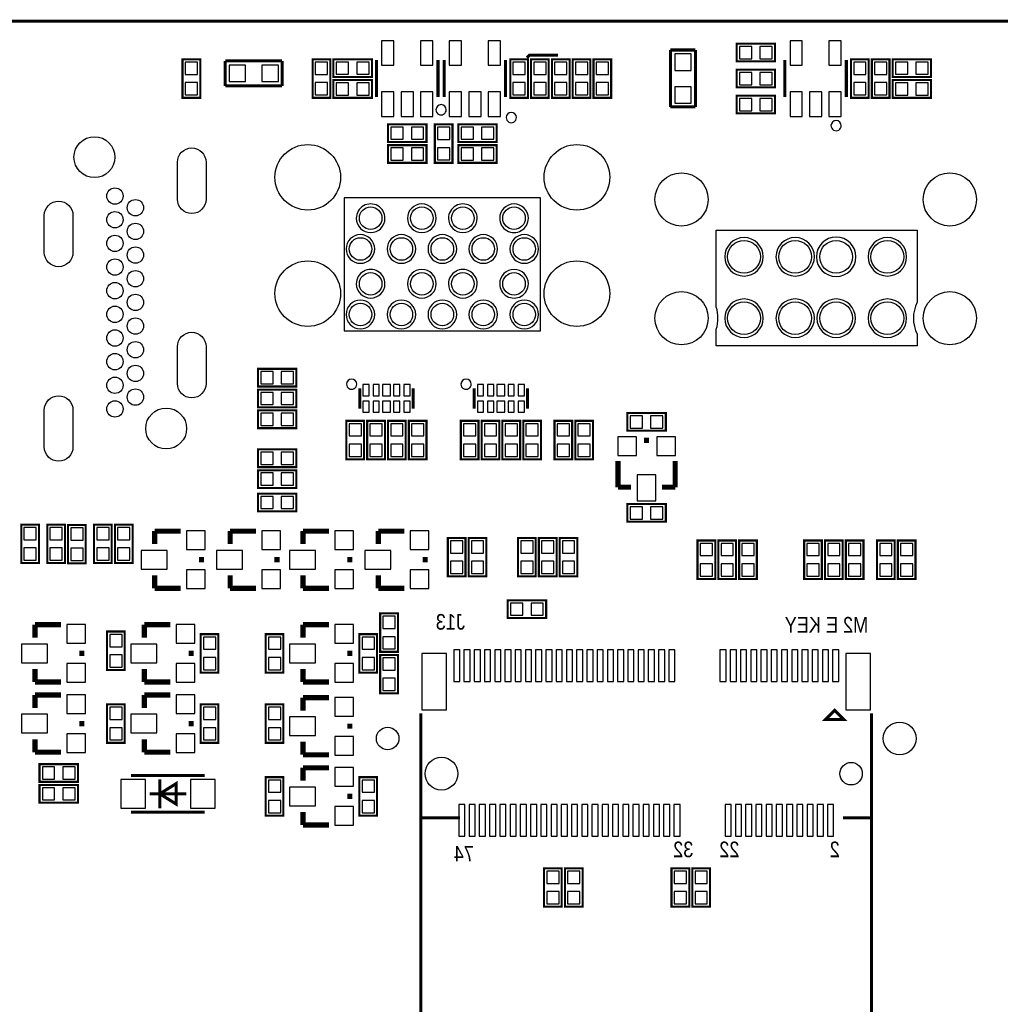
# Model space of a CAD drawing. Extents: x -13 to 212, y 0 to 96.
# Tile 5 of 6: x 102 to 150, y 48 to 96. Entities that reach past the tile are written whole.
import ezdxf

# ---------------------------------------------------------------- set-up
doc = ezdxf.new("R2010")
doc.units = 0
for name, color, linetype in [('BG_OUTLINE', 12, 'CONTINUOUS'), ('BG_SILKSCREEN_BOTTOM', 173, 'CONTINUOUS'), ('PG_SILKSCREEN_BOTTOM', 150, 'CONTINUOUS'), ('PIN_BOTTOM', 202, 'CONTINUOUS')]:
    doc.layers.add(name, color=color, linetype=linetype)

msp = doc.modelspace()

# ---------------------------------------------------------------- linework, layer by layer
at = {"layer": 'BG_OUTLINE', "const_width": 0.1524}
msp.add_lwpolyline([(0, 2.999994), (0, 92.999992, -0.414214), (2.999994, 95.999986), (170.000016, 95.999986, -0.414214), (173.00001, 92.999992), (173.00001, 2.999994, -0.414214), (170.000016, 0), (2.999994, 0, -0.414214), (0, 2.999994)], format="xyb", dxfattribs=at)
at = {"layer": 'BG_SILKSCREEN_BOTTOM'}
for points, const_width in [([(128.524, 94.344998), (127.127, 94.344998), (127, 94.217998)], 0.1524), ([(143.827043, 57.110503), (143.827043, 31.010504), (121.827036, 31.010504), (121.827036, 57.110503)], 0.150012)]:
    msp.add_lwpolyline(points, dxfattribs=dict(at, const_width=const_width))
at = {"layer": 'PG_SILKSCREEN_BOTTOM'}
for points, const_width in [([(137.2362, 94.040198), (139.1158, 94.040198), (139.1158, 94.903798), (137.2362, 94.903798), (137.2362, 94.040198)], 0.1016), ([(135.2296, 94.598998), (134.0104, 94.598998)], 0.1524), ([(134.0104, 94.598998), (134.0104, 91.817698)], 0.1524), ([(135.2296, 91.817698), (135.2296, 94.598998)], 0.1524), ([(111.0488, 92.262198), (111.0488, 94.141798), (110.1852, 94.141798), (110.1852, 92.262198), (111.0488, 92.262198)], 0.1016), ([(115.0493, 94.065598), (112.268, 94.065598)], 0.1524), ([(112.268, 94.065598), (112.268, 92.846398)], 0.1524), ([(115.0493, 92.846398), (115.0493, 94.065598)], 0.1524), ([(117.3988, 92.262198), (117.3988, 94.141798), (116.5352, 94.141798), (116.5352, 92.262198), (117.3988, 92.262198)], 0.1016), ([(119.4308, 94.141798), (117.5512, 94.141798), (117.5512, 93.278198), (119.4308, 93.278198), (119.4308, 94.141798)], 0.1016), ([(119.658003, 94.101996), (119.658003, 92.302)], 0.150012), ([(122.657997, 92.302), (122.657997, 94.101996)], 0.150012), ([(122.960003, 94.101996), (122.960003, 92.302)], 0.150012), ([(125.959997, 92.302), (125.959997, 94.101996)], 0.150012), ([(126.1872, 94.141798), (126.1872, 92.262198), (127.0508, 92.262198), (127.0508, 94.141798), (126.1872, 94.141798)], 0.1016), ([(128.0668, 92.262198), (128.0668, 94.141798), (127.2032, 94.141798), (127.2032, 92.262198), (128.0668, 92.262198)], 0.1016), ([(129.0828, 92.262198), (129.0828, 94.141798), (128.2192, 94.141798), (128.2192, 92.262198), (129.0828, 92.262198)], 0.1016), ([(129.2352, 94.141798), (129.2352, 92.262198), (130.0988, 92.262198), (130.0988, 94.141798), (129.2352, 94.141798)], 0.1016), ([(130.2512, 94.141798), (130.2512, 92.262198), (131.1148, 92.262198), (131.1148, 94.141798), (130.2512, 94.141798)], 0.1016), ([(139.597003, 94.101996), (139.597003, 92.302)], 0.150012), ([(142.596997, 92.302), (142.596997, 94.101996)], 0.150012), ([(143.6878, 92.262198), (143.6878, 94.141798), (142.8242, 94.141798), (142.8242, 92.262198), (143.6878, 92.262198)], 0.1016), ([(144.7038, 92.262198), (144.7038, 94.141798), (143.8402, 94.141798), (143.8402, 92.262198), (144.7038, 92.262198)], 0.1016), ([(144.8562, 93.278198), (146.7358, 93.278198), (146.7358, 94.141798), (144.8562, 94.141798), (144.8562, 93.278198)], 0.1016), ([(139.1158, 93.633798), (137.2362, 93.633798), (137.2362, 92.770198), (139.1158, 92.770198), (139.1158, 93.633798)], 0.1016), ([(112.268, 92.846398), (115.0493, 92.846398)], 0.1524), ([(119.4308, 93.125798), (117.5512, 93.125798), (117.5512, 92.262198), (119.4308, 92.262198), (119.4308, 93.125798)], 0.1016), ([(144.8562, 92.262198), (146.7358, 92.262198), (146.7358, 93.125798), (144.8562, 93.125798), (144.8562, 92.262198)], 0.1016), ([(139.1158, 92.363798), (137.2362, 92.363798), (137.2362, 91.500198), (139.1158, 91.500198), (139.1158, 92.363798)], 0.1016), ([(134.0104, 91.817698), (135.2296, 91.817698)], 0.1524), ([(122.0978, 90.966798), (120.2182, 90.966798), (120.2182, 90.103198), (122.0978, 90.103198), (122.0978, 90.966798)], 0.1016), ([(122.5042, 90.966798), (122.5042, 89.087198), (123.3678, 89.087198), (123.3678, 90.966798), (122.5042, 90.966798)], 0.1016), ([(125.5268, 90.966798), (123.6472, 90.966798), (123.6472, 90.103198), (125.5268, 90.103198), (125.5268, 90.966798)], 0.1016), ([(122.0978, 89.950798), (120.2182, 89.950798), (120.2182, 89.087198), (122.0978, 89.087198), (122.0978, 89.950798)], 0.1016), ([(125.5268, 89.950798), (123.6472, 89.950798), (123.6472, 89.087198), (125.5268, 89.087198), (125.5268, 89.950798)], 0.1016), ([(115.7478, 79.028798), (113.8682, 79.028798), (113.8682, 78.165198), (115.7478, 78.165198), (115.7478, 79.028798)], 0.1016), ([(115.7478, 78.012798), (113.8682, 78.012798), (113.8682, 77.149198), (115.7478, 77.149198), (115.7478, 78.012798)], 0.1016), ([(118.842003, 77.080897), (118.842003, 78.081099)], 0.150089), ([(121.441997, 77.080897), (121.441997, 78.081099)], 0.150089), ([(124.430003, 77.080897), (124.430003, 78.081099)], 0.150089), ([(127.029997, 77.080897), (127.029997, 78.081099)], 0.150089), ([(113.8682, 76.133198), (115.7478, 76.133198), (115.7478, 76.996798), (113.8682, 76.996798), (113.8682, 76.133198)], 0.1016), ([(118.1862, 76.488798), (118.1862, 74.609198), (119.0498, 74.609198), (119.0498, 76.488798), (118.1862, 76.488798)], 0.1016), ([(119.2022, 76.488798), (119.2022, 74.609198), (120.0658, 74.609198), (120.0658, 76.488798), (119.2022, 76.488798)], 0.1016), ([(120.2182, 76.488798), (120.2182, 74.609198), (121.0818, 74.609198), (121.0818, 76.488798), (120.2182, 76.488798)], 0.1016), ([(121.2342, 76.488798), (121.2342, 74.609198), (122.0978, 74.609198), (122.0978, 76.488798), (121.2342, 76.488798)], 0.1016), ([(123.7742, 76.488798), (123.7742, 74.609198), (124.6378, 74.609198), (124.6378, 76.488798), (123.7742, 76.488798)], 0.1016), ([(124.7902, 76.488798), (124.7902, 74.609198), (125.6538, 74.609198), (125.6538, 76.488798), (124.7902, 76.488798)], 0.1016), ([(125.8062, 76.488798), (125.8062, 74.609198), (126.6698, 74.609198), (126.6698, 76.488798), (125.8062, 76.488798)], 0.1016), ([(126.8222, 76.488798), (126.8222, 74.609198), (127.6858, 74.609198), (127.6858, 76.488798), (126.8222, 76.488798)], 0.1016), ([(128.3462, 76.488798), (128.3462, 74.609198), (129.2098, 74.609198), (129.2098, 76.488798), (128.3462, 76.488798)], 0.1016), ([(130.2258, 74.609198), (130.2258, 76.488798), (129.3622, 76.488798), (129.3622, 74.609198), (130.2258, 74.609198)], 0.1016), ([(133.7818, 76.869798), (131.9022, 76.869798), (131.9022, 76.006198), (133.7818, 76.006198), (133.7818, 76.869798)], 0.1016), ([(132.715, 75.536298), (132.969, 75.536298)], 0.254), ([(115.7478, 75.091798), (113.8682, 75.091798), (113.8682, 74.228198), (115.7478, 74.228198), (115.7478, 75.091798)], 0.1016), ([(131.445, 73.250298), (131.445, 74.520298)], 0.254), ([(134.239, 73.250298), (134.239, 74.520298)], 0.254), ([(115.7478, 74.075798), (113.8682, 74.075798), (113.8682, 73.212198), (115.7478, 73.212198), (115.7478, 74.075798)], 0.1016), ([(132.08, 73.250298), (131.445, 73.250298)], 0.254), ([(133.604, 73.250298), (134.239, 73.250298)], 0.254), ([(115.7478, 72.932798), (113.8682, 72.932798), (113.8682, 72.069198), (115.7478, 72.069198), (115.7478, 72.932798)], 0.1016), ([(133.7818, 72.424798), (131.9022, 72.424798), (131.9022, 71.561198), (133.7818, 71.561198), (133.7818, 72.424798)], 0.1016), ([(102.3112, 71.4248), (102.3112, 69.5452), (103.1748, 69.5452), (103.1748, 71.4248), (102.3112, 71.4248)], 0.1016), ([(103.5812, 71.4248), (103.5812, 69.5452), (104.4448, 69.5452), (104.4448, 71.4248), (103.5812, 71.4248)], 0.1016), ([(104.5972, 71.408798), (104.5972, 69.529198), (105.4608, 69.529198), (105.4608, 71.408798), (104.5972, 71.408798)], 0.1016), ([(105.8672, 71.4248), (105.8672, 69.5452), (106.7308, 69.5452), (106.7308, 71.4248), (105.8672, 71.4248)], 0.1016), ([(106.8832, 71.4248), (106.8832, 69.5452), (107.7468, 69.5452), (107.7468, 71.4248), (106.8832, 71.4248)], 0.1016), ([(108.8263, 70.468998), (108.8263, 71.103998)], 0.254), ([(108.8263, 71.103998), (110.0963, 71.103998)], 0.254), ([(112.5093, 70.468998), (112.5093, 71.103998)], 0.254), ([(112.5093, 71.103998), (113.7793, 71.103998)], 0.254), ([(116.0653, 70.468998), (116.0653, 71.103998)], 0.254), ([(116.0653, 71.103998), (117.3353, 71.103998)], 0.254), ([(119.7483, 70.468998), (119.7483, 71.103998)], 0.254), ([(119.7483, 71.103998), (121.0183, 71.103998)], 0.254), ([(123.1392, 70.773798), (123.1392, 68.894198), (124.0028, 68.894198), (124.0028, 70.773798), (123.1392, 70.773798)], 0.1016), ([(125.0188, 68.894198), (125.0188, 70.773798), (124.1552, 70.773798), (124.1552, 68.894198), (125.0188, 68.894198)], 0.1016), ([(126.5682, 70.773798), (126.5682, 68.894198), (127.4318, 68.894198), (127.4318, 70.773798), (126.5682, 70.773798)], 0.1016), ([(127.5842, 70.773798), (127.5842, 68.894198), (128.4478, 68.894198), (128.4478, 70.773798), (127.5842, 70.773798)], 0.1016), ([(128.6002, 70.773798), (128.6002, 68.894198), (129.4638, 68.894198), (129.4638, 70.773798), (128.6002, 70.773798)], 0.1016), ([(136.1948, 68.767198), (136.1948, 70.646798), (135.3312, 70.646798), (135.3312, 68.767198), (136.1948, 68.767198)], 0.1016), ([(137.2108, 68.767198), (137.2108, 70.646798), (136.3472, 70.646798), (136.3472, 68.767198), (137.2108, 68.767198)], 0.1016), ([(137.3632, 70.646798), (137.3632, 68.767198), (138.2268, 68.767198), (138.2268, 70.646798), (137.3632, 70.646798)], 0.1016), ([(140.5382, 70.646798), (140.5382, 68.767198), (141.4018, 68.767198), (141.4018, 70.646798), (140.5382, 70.646798)], 0.1016), ([(141.5542, 70.646798), (141.5542, 68.767198), (142.4178, 68.767198), (142.4178, 70.646798), (141.5542, 70.646798)], 0.1016), ([(142.5702, 70.646798), (142.5702, 68.767198), (143.4338, 68.767198), (143.4338, 70.646798), (142.5702, 70.646798)], 0.1016), ([(144.0942, 70.646798), (144.0942, 68.767198), (144.9578, 68.767198), (144.9578, 70.646798), (144.0942, 70.646798)], 0.1016), ([(145.1102, 70.646798), (145.1102, 68.767198), (145.9738, 68.767198), (145.9738, 70.646798), (145.1102, 70.646798)], 0.1016), ([(111.1123, 69.833998), (111.1123, 69.579998)], 0.254), ([(114.7953, 69.833998), (114.7953, 69.579998)], 0.254), ([(118.3513, 69.833998), (118.3513, 69.579998)], 0.254), ([(122.0343, 69.833998), (122.0343, 69.579998)], 0.254), ([(108.8263, 68.944998), (108.8263, 68.309998)], 0.254), ([(112.5093, 68.944998), (112.5093, 68.309998)], 0.254), ([(116.0653, 68.944998), (116.0653, 68.309998)], 0.254), ([(119.7483, 68.944998), (119.7483, 68.309998)], 0.254), ([(108.8263, 68.309998), (110.0963, 68.309998)], 0.254), ([(112.5093, 68.309998), (113.7793, 68.309998)], 0.254), ([(116.0653, 68.309998), (117.3353, 68.309998)], 0.254), ([(119.7483, 68.309998), (121.0183, 68.309998)], 0.254), ([(126.0602, 66.862198), (127.9398, 66.862198), (127.9398, 67.725798), (126.0602, 67.725798), (126.0602, 66.862198)], 0.1016), ([(119.8372, 67.090798), (119.8372, 65.211198), (120.7008, 65.211198), (120.7008, 67.090798), (119.8372, 67.090798)], 0.1016), ([(102.9843, 65.896998), (102.9843, 66.531998)], 0.254), ([(102.9843, 66.531998), (104.2543, 66.531998)], 0.254), ([(108.3183, 65.896998), (108.3183, 66.531998)], 0.254), ([(108.3183, 66.531998), (109.5883, 66.531998)], 0.254), ([(116.0653, 65.896998), (116.0653, 66.531998)], 0.254), ([(116.0653, 66.531998), (117.3353, 66.531998)], 0.254), ([(107.3658, 64.322198), (107.3658, 66.201798), (106.5022, 66.201798), (106.5022, 64.322198), (107.3658, 64.322198)], 0.1016), ([(111.0742, 66.074798), (111.0742, 64.195198), (111.9378, 64.195198), (111.9378, 66.074798), (111.0742, 66.074798)], 0.1016), ([(115.1128, 64.195198), (115.1128, 66.074798), (114.2492, 66.074798), (114.2492, 64.195198), (115.1128, 64.195198)], 0.1016), ([(118.8212, 66.074798), (118.8212, 64.195198), (119.6848, 64.195198), (119.6848, 66.074798), (118.8212, 66.074798)], 0.1016), ([(105.2703, 65.261998), (105.2703, 65.007998)], 0.254), ([(110.6043, 65.261998), (110.6043, 65.007998)], 0.254), ([(118.3513, 65.261998), (118.3513, 65.007998)], 0.254), ([(120.7008, 63.179198), (120.7008, 65.058798), (119.8372, 65.058798), (119.8372, 63.179198), (120.7008, 63.179198)], 0.1016), ([(102.9843, 64.372998), (102.9843, 63.737998)], 0.254), ([(108.3183, 64.372998), (108.3183, 63.737998)], 0.254), ([(116.0653, 64.372998), (116.0653, 63.737998)], 0.254), ([(102.9843, 63.737998), (104.2543, 63.737998)], 0.254), ([(108.3183, 63.737998), (109.5883, 63.737998)], 0.254), ([(116.0653, 63.737998), (117.3353, 63.737998)], 0.254), ([(102.9843, 62.467998), (102.9843, 63.102998)], 0.254), ([(102.9843, 63.102998), (104.2543, 63.102998)], 0.254), ([(108.3183, 62.467998), (108.3183, 63.102998)], 0.254), ([(108.3183, 63.102998), (109.5883, 63.102998)], 0.254), ([(116.0653, 62.340998), (116.0653, 62.975998)], 0.254), ([(116.0653, 62.975998), (117.3353, 62.975998)], 0.254), ([(107.3658, 60.766198), (107.3658, 62.645798), (106.5022, 62.645798), (106.5022, 60.766198), (107.3658, 60.766198)], 0.1016), ([(111.0742, 62.645798), (111.0742, 60.766198), (111.9378, 60.766198), (111.9378, 62.645798), (111.0742, 62.645798)], 0.1016), ([(114.2492, 62.645798), (114.2492, 60.766198), (115.1128, 60.766198), (115.1128, 62.645798), (114.2492, 62.645798)], 0.1016), ([(121.827036, 62.210518), (121.827036, 57.110503), (123.727032, 57.110503)], 0.150012), ([(142.027046, 62.360505), (142.477033, 61.910519), (141.577035, 61.910519), (142.027046, 62.360505)], 0.150012), ([(143.827043, 62.210518), (143.827043, 57.110503), (142.427046, 57.110503)], 0.150012), ([(105.2703, 61.832998), (105.2703, 61.578998)], 0.254), ([(110.6043, 61.832998), (110.6043, 61.578998)], 0.254), ([(118.3513, 61.705998), (118.3513, 61.451998)], 0.254), ([(102.9843, 60.943998), (102.9843, 60.308998)], 0.254), ([(108.3183, 60.943998), (108.3183, 60.308998)], 0.254), ([(116.0653, 60.816998), (116.0653, 60.181998)], 0.254), ([(102.9843, 60.308998), (104.2543, 60.308998)], 0.254), ([(108.3183, 60.308998), (109.5883, 60.308998)], 0.254), ([(116.0653, 60.181998), (117.3353, 60.181998)], 0.254), ([(105.0798, 59.724798), (103.2002, 59.724798), (103.2002, 58.861198), (105.0798, 58.861198), (105.0798, 59.724798)], 0.1016), ([(116.0653, 58.911998), (116.0653, 59.546998)], 0.254), ([(116.0653, 59.546998), (117.3353, 59.546998)], 0.254), ([(111.273996, 59.176996), (107.674004, 59.176996)], 0.150012), ([(115.1128, 57.210198), (115.1128, 59.089798), (114.2492, 59.089798), (114.2492, 57.210198), (115.1128, 57.210198)], 0.1016), ([(118.8212, 59.089798), (118.8212, 57.210198), (119.6848, 57.210198), (119.6848, 59.089798), (118.8212, 59.089798)], 0.1016), ([(103.2002, 57.845198), (105.0798, 57.845198), (105.0798, 58.708798), (103.2002, 58.708798), (103.2002, 57.845198)], 0.1016), ([(109.074102, 58.976997), (109.074102, 57.576999)], 0.150012), ([(109.074102, 58.276998), (109.873898, 58.777099), (109.873898, 57.776897), (109.074102, 58.276998)], 0.150012), ([(110.373998, 58.276998), (108.574002, 58.276998)], 0.150012), ([(118.3513, 58.276998), (118.3513, 58.022998)], 0.254), ([(107.674004, 57.377), (111.273996, 57.377)], 0.150012), ([(116.0653, 57.387998), (116.0653, 56.752998)], 0.254), ([(116.0653, 56.752998), (117.3353, 56.752998)], 0.254), ([(127.8382, 54.644798), (127.8382, 52.765198), (128.7018, 52.765198), (128.7018, 54.644798), (127.8382, 54.644798)], 0.1016), ([(128.8542, 54.644798), (128.8542, 52.765198), (129.7178, 52.765198), (129.7178, 54.644798), (128.8542, 54.644798)], 0.1016), ([(134.9248, 52.765198), (134.9248, 54.644798), (134.0612, 54.644798), (134.0612, 52.765198), (134.9248, 52.765198)], 0.1016), ([(135.9408, 52.765198), (135.9408, 54.644798), (135.0772, 54.644798), (135.0772, 52.765198), (135.9408, 52.765198)], 0.1016)]:
    msp.add_lwpolyline(points, dxfattribs=dict(at, const_width=const_width))
for points in [[(123.058987, 91.677998, 1), (122.559017, 91.677989, 1)], [(126.487987, 91.296998, 1), (125.988017, 91.296989, 1)], [(142.346985, 90.902003, 1), (141.847015, 90.901993, 1)], [(120.07088, 86.381971, 1), (118.670923, 86.381993, 1)], [(122.570189, 86.381971, 1), (121.170214, 86.381993, 1)], [(124.571785, 86.381971, 1), (123.171817, 86.381993, 1)], [(127.071095, 86.381971, 1), (125.671108, 86.381993, 1)], [(119.5705, 84.880882, 1), (118.170503, 84.880882, 1)], [(121.571995, 84.880882, 1), (120.172008, 84.880882, 1)], [(123.571, 84.880882, 1), (122.171003, 84.880882, 1)], [(125.570005, 84.880882, 1), (124.169997, 84.880882, 1)], [(127.5715, 84.880882, 1), (126.171503, 84.880882, 1)], [(136.246311, 80.144112), (136.246311, 80.966793, 0.153462), (136.246311, 82.03311), (136.246311, 85.798406), (146.05381, 85.798406), (146.05381, 82.2833, 0.232151), (146.05381, 80.716704), (146.05381, 80.144112)], [(138.539677, 84.499983, 1), (136.660128, 84.499983, 1)], [(141.039799, 84.499983, 1), (139.16025, 84.499983, 1)], [(143.065195, 84.499983, 1), (141.134846, 84.499983, 1)], [(145.539917, 84.499983, 1), (143.660368, 84.499983, 1)], [(120.07088, 83.181571, 1), (118.670923, 83.181593, 1)], [(122.570189, 83.181571, 1), (121.170214, 83.181593, 1)], [(124.571785, 83.181571, 1), (123.171817, 83.181593, 1)], [(127.071095, 83.181571, 1), (125.671108, 83.181593, 1)], [(119.5705, 81.680482, 1), (118.170503, 81.680482, 1)], [(121.571995, 81.680482, 1), (120.172008, 81.680482, 1)], [(123.571, 81.680482, 1), (122.171003, 81.680482, 1)], [(125.570005, 81.680482, 1), (124.169997, 81.680482, 1)], [(127.5715, 81.680482, 1), (126.171503, 81.680482, 1)], [(138.539677, 81.499989, 1), (136.660128, 81.499989, 1)], [(141.039799, 81.499989, 1), (139.16025, 81.499989, 1)], [(143.039795, 81.499989, 1), (141.160246, 81.499989, 1)], [(145.539917, 81.499989, 1), (143.660368, 81.499989, 1)], [(118.69199, 78.280997, 1), (118.19201, 78.280999, 1)], [(124.27999, 78.280997, 1), (123.78001, 78.280999, 1)]]:
    msp.add_lwpolyline(points, format="xyb", close=True, dxfattribs=at)
msp.add_lwpolyline([(127.670992, 80.88089), (127.670992, 87.380877), (118.071011, 87.380877), (118.071011, 80.88089)], close=True, dxfattribs=at)
at = {"layer": 'PIN_BOTTOM'}
for points in [[(120.507684, 93.852543), (120.507684, 95.051448), (119.908295, 95.051448), (119.908295, 93.852543)], [(122.407705, 93.852543), (122.407705, 95.051448), (121.808316, 95.051448), (121.808316, 93.852543)], [(123.809684, 93.852543), (123.809684, 95.051448), (123.210295, 95.051448), (123.210295, 93.852543)], [(125.709705, 93.852543), (125.709705, 95.051448), (125.110316, 95.051448), (125.110316, 93.852543)], [(137.376433, 94.771693), (137.376433, 94.172303), (137.975823, 94.172303), (137.975823, 94.771693)], [(138.376177, 94.771693), (138.376177, 94.172303), (138.975567, 94.172303), (138.975567, 94.771693)], [(140.446684, 93.852543), (140.446684, 95.051448), (139.847295, 95.051448), (139.847295, 93.852543)], [(142.346705, 93.852543), (142.346705, 95.051448), (141.747316, 95.051448), (141.747316, 93.852543)], [(134.21995, 93.602048), (135.02005, 93.602048), (135.02005, 94.402148), (134.21995, 94.402148)], [(110.317305, 93.402175), (110.916695, 93.402175), (110.916695, 94.001565), (110.317305, 94.001565)], [(113.26495, 93.055948), (113.26495, 93.856048), (112.46485, 93.856048), (112.46485, 93.055948)], [(114.86515, 93.055948), (114.86515, 93.856048), (114.06505, 93.856048), (114.06505, 93.055948)], [(116.667305, 93.402175), (117.266695, 93.402175), (117.266695, 94.001565), (116.667305, 94.001565)], [(118.290823, 93.410303), (118.290823, 94.009693), (117.691433, 94.009693), (117.691433, 93.410303)], [(119.290567, 93.410303), (119.290567, 94.009693), (118.691177, 94.009693), (118.691177, 93.410303)], [(126.918695, 94.001565), (126.319305, 94.001565), (126.319305, 93.402175), (126.918695, 93.402175)], [(127.335305, 93.402175), (127.934695, 93.402175), (127.934695, 94.001565), (127.335305, 94.001565)], [(128.351305, 93.402175), (128.950695, 93.402175), (128.950695, 94.001565), (128.351305, 94.001565)], [(129.966695, 94.001565), (129.367305, 94.001565), (129.367305, 93.402175), (129.966695, 93.402175)], [(130.982695, 94.001565), (130.383305, 94.001565), (130.383305, 93.402175), (130.982695, 93.402175)], [(142.956305, 93.402175), (143.555695, 93.402175), (143.555695, 94.001565), (142.956305, 94.001565)], [(143.972305, 93.402175), (144.571695, 93.402175), (144.571695, 94.001565), (143.972305, 94.001565)], [(144.996433, 94.009693), (144.996433, 93.410303), (145.595823, 93.410303), (145.595823, 94.009693)], [(145.996177, 94.009693), (145.996177, 93.410303), (146.595567, 93.410303), (146.595567, 94.009693)], [(137.975823, 92.902303), (137.975823, 93.501693), (137.376433, 93.501693), (137.376433, 92.902303)], [(138.975567, 92.902303), (138.975567, 93.501693), (138.376177, 93.501693), (138.376177, 92.902303)], [(110.317305, 92.402431), (110.916695, 92.402431), (110.916695, 93.001821), (110.317305, 93.001821)], [(116.667305, 92.402431), (117.266695, 92.402431), (117.266695, 93.001821), (116.667305, 93.001821)], [(118.290823, 92.394303), (118.290823, 92.993693), (117.691433, 92.993693), (117.691433, 92.394303)], [(119.290567, 92.394303), (119.290567, 92.993693), (118.691177, 92.993693), (118.691177, 92.394303)], [(126.918695, 93.001821), (126.319305, 93.001821), (126.319305, 92.402431), (126.918695, 92.402431)], [(127.335305, 92.402431), (127.934695, 92.402431), (127.934695, 93.001821), (127.335305, 93.001821)], [(128.351305, 92.402431), (128.950695, 92.402431), (128.950695, 93.001821), (128.351305, 93.001821)], [(129.966695, 93.001821), (129.367305, 93.001821), (129.367305, 92.402431), (129.966695, 92.402431)], [(130.982695, 93.001821), (130.383305, 93.001821), (130.383305, 92.402431), (130.982695, 92.402431)], [(134.21995, 92.001848), (135.02005, 92.001848), (135.02005, 92.801948), (134.21995, 92.801948)], [(142.956305, 92.402431), (143.555695, 92.402431), (143.555695, 93.001821), (142.956305, 93.001821)], [(143.972305, 92.402431), (144.571695, 92.402431), (144.571695, 93.001821), (143.972305, 93.001821)], [(144.996433, 92.993693), (144.996433, 92.394303), (145.595823, 92.394303), (145.595823, 92.993693)], [(145.996177, 92.993693), (145.996177, 92.394303), (146.595567, 92.394303), (146.595567, 92.993693)], [(120.507684, 91.352522), (120.507684, 92.551428), (119.908295, 92.551428), (119.908295, 91.352522)], [(121.457695, 91.352522), (121.457695, 92.551428), (120.858305, 92.551428), (120.858305, 91.352522)], [(122.407705, 91.352522), (122.407705, 92.551428), (121.808316, 92.551428), (121.808316, 91.352522)], [(123.809684, 91.352522), (123.809684, 92.551428), (123.210295, 92.551428), (123.210295, 91.352522)], [(124.759695, 91.352522), (124.759695, 92.551428), (124.160305, 92.551428), (124.160305, 91.352522)], [(125.709705, 91.352522), (125.709705, 92.551428), (125.110316, 92.551428), (125.110316, 91.352522)], [(140.446684, 91.352522), (140.446684, 92.551428), (139.847295, 92.551428), (139.847295, 91.352522)], [(141.396695, 91.352522), (141.396695, 92.551428), (140.797305, 92.551428), (140.797305, 91.352522)], [(142.346705, 91.352522), (142.346705, 92.551428), (141.747316, 92.551428), (141.747316, 91.352522)], [(137.975823, 91.632303), (137.975823, 92.231693), (137.376433, 92.231693), (137.376433, 91.632303)], [(138.975567, 91.632303), (138.975567, 92.231693), (138.376177, 92.231693), (138.376177, 91.632303)], [(120.957823, 90.235303), (120.957823, 90.834693), (120.358433, 90.834693), (120.358433, 90.235303)], [(121.957567, 90.235303), (121.957567, 90.834693), (121.358177, 90.834693), (121.358177, 90.235303)], [(123.235695, 90.826565), (122.636305, 90.826565), (122.636305, 90.227175), (123.235695, 90.227175)], [(124.386823, 90.235303), (124.386823, 90.834693), (123.787433, 90.834693), (123.787433, 90.235303)], [(125.386567, 90.235303), (125.386567, 90.834693), (124.787177, 90.834693), (124.787177, 90.235303)], [(120.957823, 89.219303), (120.957823, 89.818693), (120.358433, 89.818693), (120.358433, 89.219303)], [(121.957567, 89.219303), (121.957567, 89.818693), (121.358177, 89.818693), (121.358177, 89.219303)], [(123.235695, 89.826821), (122.636305, 89.826821), (122.636305, 89.227431), (123.235695, 89.227431)], [(124.386823, 89.219303), (124.386823, 89.818693), (123.787433, 89.818693), (123.787433, 89.219303)], [(125.386567, 89.219303), (125.386567, 89.818693), (124.787177, 89.818693), (124.787177, 89.219303)], [(114.607823, 78.297303), (114.607823, 78.896693), (114.008433, 78.896693), (114.008433, 78.297303)], [(115.607567, 78.297303), (115.607567, 78.896693), (115.008177, 78.896693), (115.008177, 78.297303)], [(118.992015, 78.255952), (118.992015, 77.706042), (119.291989, 77.706042), (119.291989, 78.255952)], [(119.491912, 78.255952), (119.491912, 77.706042), (119.791886, 77.706042), (119.791886, 78.255952)], [(119.941975, 78.255952), (119.941975, 77.706042), (120.342025, 77.706042), (120.342025, 78.255952)], [(120.492114, 78.255952), (120.492114, 77.706042), (120.792088, 77.706042), (120.792088, 78.255952)], [(120.992011, 78.255952), (120.992011, 77.706042), (121.291985, 77.706042), (121.291985, 78.255952)], [(124.580015, 78.255952), (124.580015, 77.706042), (124.879989, 77.706042), (124.879989, 78.255952)], [(125.079912, 78.255952), (125.079912, 77.706042), (125.379886, 77.706042), (125.379886, 78.255952)], [(125.529975, 78.255952), (125.529975, 77.706042), (125.930025, 77.706042), (125.930025, 78.255952)], [(126.080114, 78.255952), (126.080114, 77.706042), (126.380088, 77.706042), (126.380088, 78.255952)], [(126.580011, 78.255952), (126.580011, 77.706042), (126.879985, 77.706042), (126.879985, 78.255952)], [(114.607823, 77.281303), (114.607823, 77.880693), (114.008433, 77.880693), (114.008433, 77.281303)], [(115.607567, 77.281303), (115.607567, 77.880693), (115.008177, 77.880693), (115.008177, 77.281303)], [(118.992015, 77.455954), (118.992015, 76.906044), (119.291989, 76.906044), (119.291989, 77.455954)], [(119.491912, 77.455954), (119.491912, 76.906044), (119.791886, 76.906044), (119.791886, 77.455954)], [(119.941975, 77.455954), (119.941975, 76.906044), (120.342025, 76.906044), (120.342025, 77.455954)], [(120.492114, 77.455954), (120.492114, 76.906044), (120.792088, 76.906044), (120.792088, 77.455954)], [(120.992011, 77.455954), (120.992011, 76.906044), (121.291985, 76.906044), (121.291985, 77.455954)], [(124.580015, 77.455954), (124.580015, 76.906044), (124.879989, 76.906044), (124.879989, 77.455954)], [(125.079912, 77.455954), (125.079912, 76.906044), (125.379886, 76.906044), (125.379886, 77.455954)], [(125.529975, 77.455954), (125.529975, 76.906044), (125.930025, 76.906044), (125.930025, 77.455954)], [(126.080114, 77.455954), (126.080114, 76.906044), (126.380088, 76.906044), (126.380088, 77.455954)], [(126.580011, 77.455954), (126.580011, 76.906044), (126.879985, 76.906044), (126.879985, 77.455954)], [(114.008433, 76.864693), (114.008433, 76.265303), (114.607823, 76.265303), (114.607823, 76.864693)], [(115.008177, 76.864693), (115.008177, 76.265303), (115.607567, 76.265303), (115.607567, 76.864693)], [(132.641823, 76.138303), (132.641823, 76.737693), (132.042433, 76.737693), (132.042433, 76.138303)], [(133.641567, 76.138303), (133.641567, 76.737693), (133.042177, 76.737693), (133.042177, 76.138303)], [(118.917695, 76.348565), (118.318305, 76.348565), (118.318305, 75.749175), (118.917695, 75.749175)], [(119.933695, 76.348565), (119.334305, 76.348565), (119.334305, 75.749175), (119.933695, 75.749175)], [(120.949695, 76.348565), (120.350305, 76.348565), (120.350305, 75.749175), (120.949695, 75.749175)], [(121.965695, 76.348565), (121.366305, 76.348565), (121.366305, 75.749175), (121.965695, 75.749175)], [(124.505695, 76.348565), (123.906305, 76.348565), (123.906305, 75.749175), (124.505695, 75.749175)], [(125.521695, 76.348565), (124.922305, 76.348565), (124.922305, 75.749175), (125.521695, 75.749175)], [(126.537695, 76.348565), (125.938305, 76.348565), (125.938305, 75.749175), (126.537695, 75.749175)], [(127.553695, 76.348565), (126.954305, 76.348565), (126.954305, 75.749175), (127.553695, 75.749175)], [(129.077695, 76.348565), (128.478305, 76.348565), (128.478305, 75.749175), (129.077695, 75.749175)], [(129.494305, 75.749175), (130.093695, 75.749175), (130.093695, 76.348565), (129.494305, 76.348565)], [(131.4323, 75.714098), (131.4323, 74.799698), (132.3467, 74.799698), (132.3467, 75.714098)], [(133.3373, 75.714098), (133.3373, 74.799698), (134.2517, 74.799698), (134.2517, 75.714098)], [(118.917695, 75.348821), (118.318305, 75.348821), (118.318305, 74.749431), (118.917695, 74.749431)], [(119.933695, 75.348821), (119.334305, 75.348821), (119.334305, 74.749431), (119.933695, 74.749431)], [(120.949695, 75.348821), (120.350305, 75.348821), (120.350305, 74.749431), (120.949695, 74.749431)], [(121.965695, 75.348821), (121.366305, 75.348821), (121.366305, 74.749431), (121.965695, 74.749431)], [(124.505695, 75.348821), (123.906305, 75.348821), (123.906305, 74.749431), (124.505695, 74.749431)], [(125.521695, 75.348821), (124.922305, 75.348821), (124.922305, 74.749431), (125.521695, 74.749431)], [(126.537695, 75.348821), (125.938305, 75.348821), (125.938305, 74.749431), (126.537695, 74.749431)], [(127.553695, 75.348821), (126.954305, 75.348821), (126.954305, 74.749431), (127.553695, 74.749431)], [(129.077695, 75.348821), (128.478305, 75.348821), (128.478305, 74.749431), (129.077695, 74.749431)], [(129.494305, 74.749431), (130.093695, 74.749431), (130.093695, 75.348821), (129.494305, 75.348821)], [(114.607823, 74.360303), (114.607823, 74.959693), (114.008433, 74.959693), (114.008433, 74.360303)], [(115.607567, 74.360303), (115.607567, 74.959693), (115.008177, 74.959693), (115.008177, 74.360303)], [(114.607823, 73.344303), (114.607823, 73.943693), (114.008433, 73.943693), (114.008433, 73.344303)], [(115.607567, 73.344303), (115.607567, 73.943693), (115.008177, 73.943693), (115.008177, 73.344303)], [(132.3848, 73.859898), (132.3848, 72.589898), (133.2992, 72.589898), (133.2992, 73.859898)], [(114.607823, 72.201303), (114.607823, 72.800693), (114.008433, 72.800693), (114.008433, 72.201303)], [(115.607567, 72.201303), (115.607567, 72.800693), (115.008177, 72.800693), (115.008177, 72.201303)], [(132.641823, 71.693303), (132.641823, 72.292693), (132.042433, 72.292693), (132.042433, 71.693303)], [(133.641567, 71.693303), (133.641567, 72.292693), (133.042177, 72.292693), (133.042177, 71.693303)], [(103.042695, 71.284567), (102.443305, 71.284567), (102.443305, 70.685177), (103.042695, 70.685177)], [(104.312695, 71.284567), (103.713305, 71.284567), (103.713305, 70.685177), (104.312695, 70.685177)], [(105.328695, 71.268565), (104.729305, 71.268565), (104.729305, 70.669175), (105.328695, 70.669175)], [(106.598695, 71.284567), (105.999305, 71.284567), (105.999305, 70.685177), (106.598695, 70.685177)], [(107.614695, 71.284567), (107.015305, 71.284567), (107.015305, 70.685177), (107.614695, 70.685177)], [(111.2901, 71.116698), (110.3757, 71.116698), (110.3757, 70.202298), (111.2901, 70.202298)], [(114.9731, 71.116698), (114.0587, 71.116698), (114.0587, 70.202298), (114.9731, 70.202298)], [(118.5291, 71.116698), (117.6147, 71.116698), (117.6147, 70.202298), (118.5291, 70.202298)], [(122.2121, 71.116698), (121.2977, 71.116698), (121.2977, 70.202298), (122.2121, 70.202298)], [(103.042695, 70.284823), (102.443305, 70.284823), (102.443305, 69.685433), (103.042695, 69.685433)], [(104.312695, 70.284823), (103.713305, 70.284823), (103.713305, 69.685433), (104.312695, 69.685433)], [(105.328695, 70.268821), (104.729305, 70.268821), (104.729305, 69.669431), (105.328695, 69.669431)], [(106.598695, 70.284823), (105.999305, 70.284823), (105.999305, 69.685433), (106.598695, 69.685433)], [(107.614695, 70.284823), (107.015305, 70.284823), (107.015305, 69.685433), (107.614695, 69.685433)], [(123.870695, 70.633565), (123.271305, 70.633565), (123.271305, 70.034175), (123.870695, 70.034175)], [(124.287305, 70.034175), (124.886695, 70.034175), (124.886695, 70.633565), (124.287305, 70.633565)], [(127.299695, 70.633565), (126.700305, 70.633565), (126.700305, 70.034175), (127.299695, 70.034175)], [(128.315695, 70.633565), (127.716305, 70.633565), (127.716305, 70.034175), (128.315695, 70.034175)], [(129.331695, 70.633565), (128.732305, 70.633565), (128.732305, 70.034175), (129.331695, 70.034175)], [(135.463305, 69.907175), (136.062695, 69.907175), (136.062695, 70.506565), (135.463305, 70.506565)], [(136.479305, 69.907175), (137.078695, 69.907175), (137.078695, 70.506565), (136.479305, 70.506565)], [(138.094695, 70.506565), (137.495305, 70.506565), (137.495305, 69.907175), (138.094695, 69.907175)], [(141.269695, 70.506565), (140.670305, 70.506565), (140.670305, 69.907175), (141.269695, 69.907175)], [(142.285695, 70.506565), (141.686305, 70.506565), (141.686305, 69.907175), (142.285695, 69.907175)], [(143.301695, 70.506565), (142.702305, 70.506565), (142.702305, 69.907175), (143.301695, 69.907175)], [(144.825695, 70.506565), (144.226305, 70.506565), (144.226305, 69.907175), (144.825695, 69.907175)], [(145.841695, 70.506565), (145.242305, 70.506565), (145.242305, 69.907175), (145.841695, 69.907175)], [(109.4359, 70.164198), (108.1659, 70.164198), (108.1659, 69.249798), (109.4359, 69.249798)], [(113.1189, 70.164198), (111.8489, 70.164198), (111.8489, 69.249798), (113.1189, 69.249798)], [(116.6749, 70.164198), (115.4049, 70.164198), (115.4049, 69.249798), (116.6749, 69.249798)], [(120.3579, 70.164198), (119.0879, 70.164198), (119.0879, 69.249798), (120.3579, 69.249798)], [(123.870695, 69.633821), (123.271305, 69.633821), (123.271305, 69.034431), (123.870695, 69.034431)], [(124.287305, 69.034431), (124.886695, 69.034431), (124.886695, 69.633821), (124.287305, 69.633821)], [(127.299695, 69.633821), (126.700305, 69.633821), (126.700305, 69.034431), (127.299695, 69.034431)], [(128.315695, 69.633821), (127.716305, 69.633821), (127.716305, 69.034431), (128.315695, 69.034431)], [(129.331695, 69.633821), (128.732305, 69.633821), (128.732305, 69.034431), (129.331695, 69.034431)], [(135.463305, 68.907431), (136.062695, 68.907431), (136.062695, 69.506821), (135.463305, 69.506821)], [(136.479305, 68.907431), (137.078695, 68.907431), (137.078695, 69.506821), (136.479305, 69.506821)], [(138.094695, 69.506821), (137.495305, 69.506821), (137.495305, 68.907431), (138.094695, 68.907431)], [(141.269695, 69.506821), (140.670305, 69.506821), (140.670305, 68.907431), (141.269695, 68.907431)], [(142.285695, 69.506821), (141.686305, 69.506821), (141.686305, 68.907431), (142.285695, 68.907431)], [(143.301695, 69.506821), (142.702305, 69.506821), (142.702305, 68.907431), (143.301695, 68.907431)], [(144.825695, 69.506821), (144.226305, 69.506821), (144.226305, 68.907431), (144.825695, 68.907431)], [(145.841695, 69.506821), (145.242305, 69.506821), (145.242305, 68.907431), (145.841695, 68.907431)], [(111.2901, 69.211698), (110.3757, 69.211698), (110.3757, 68.297298), (111.2901, 68.297298)], [(114.9731, 69.211698), (114.0587, 69.211698), (114.0587, 68.297298), (114.9731, 68.297298)], [(118.5291, 69.211698), (117.6147, 69.211698), (117.6147, 68.297298), (118.5291, 68.297298)], [(122.2121, 69.211698), (121.2977, 69.211698), (121.2977, 68.297298), (122.2121, 68.297298)], [(126.200433, 67.593693), (126.200433, 66.994303), (126.799823, 66.994303), (126.799823, 67.593693)], [(127.200177, 67.593693), (127.200177, 66.994303), (127.799567, 66.994303), (127.799567, 67.593693)], [(120.568695, 66.950565), (119.969305, 66.950565), (119.969305, 66.351175), (120.568695, 66.351175)], [(105.4481, 66.544698), (104.5337, 66.544698), (104.5337, 65.630298), (105.4481, 65.630298)], [(110.7821, 66.544698), (109.8677, 66.544698), (109.8677, 65.630298), (110.7821, 65.630298)], [(118.5291, 66.544698), (117.6147, 66.544698), (117.6147, 65.630298), (118.5291, 65.630298)], [(106.634305, 65.462175), (107.233695, 65.462175), (107.233695, 66.061565), (106.634305, 66.061565)], [(111.805695, 65.934565), (111.206305, 65.934565), (111.206305, 65.335175), (111.805695, 65.335175)], [(114.381305, 65.335175), (114.980695, 65.335175), (114.980695, 65.934565), (114.381305, 65.934565)], [(119.552695, 65.934565), (118.953305, 65.934565), (118.953305, 65.335175), (119.552695, 65.335175)], [(120.568695, 65.950821), (119.969305, 65.950821), (119.969305, 65.351431), (120.568695, 65.351431)], [(103.5939, 65.592198), (102.3239, 65.592198), (102.3239, 64.677798), (103.5939, 64.677798)], [(108.9279, 65.592198), (107.6579, 65.592198), (107.6579, 64.677798), (108.9279, 64.677798)], [(116.6749, 65.592198), (115.4049, 65.592198), (115.4049, 64.677798), (116.6749, 64.677798)], [(106.634305, 64.462431), (107.233695, 64.462431), (107.233695, 65.061821), (106.634305, 65.061821)], [(111.805695, 64.934821), (111.206305, 64.934821), (111.206305, 64.335431), (111.805695, 64.335431)], [(114.381305, 64.335431), (114.980695, 64.335431), (114.980695, 64.934821), (114.381305, 64.934821)], [(119.552695, 64.934821), (118.953305, 64.934821), (118.953305, 64.335431), (119.552695, 64.335431)], [(119.969305, 64.319175), (120.568695, 64.319175), (120.568695, 64.918565), (119.969305, 64.918565)], [(123.077046, 62.385499), (123.077046, 65.135506), (121.877049, 65.135506), (121.877049, 62.385499)], [(123.727058, 63.760502), (123.727058, 65.310512), (123.427058, 65.310512), (123.427058, 63.760502)], [(124.227057, 63.760502), (124.227057, 65.310512), (123.927057, 65.310512), (123.927057, 63.760502)], [(124.727056, 63.760502), (124.727056, 65.310512), (124.427056, 65.310512), (124.427056, 63.760502)], [(125.227055, 63.760502), (125.227055, 65.310512), (124.927055, 65.310512), (124.927055, 63.760502)], [(125.727054, 63.760502), (125.727054, 65.310512), (125.427054, 65.310512), (125.427054, 63.760502)], [(126.227053, 63.760502), (126.227053, 65.310512), (125.927053, 65.310512), (125.927053, 63.760502)], [(126.727052, 63.760502), (126.727052, 65.310512), (126.427052, 65.310512), (126.427052, 63.760502)], [(127.227051, 63.760502), (127.227051, 65.310512), (126.927051, 65.310512), (126.927051, 63.760502)], [(127.72705, 63.760502), (127.72705, 65.310512), (127.42705, 65.310512), (127.42705, 63.760502)], [(128.227049, 63.760502), (128.227049, 65.310512), (127.927049, 65.310512), (127.927049, 63.760502)], [(128.727048, 63.760502), (128.727048, 65.310512), (128.427048, 65.310512), (128.427048, 63.760502)], [(129.227047, 63.760502), (129.227047, 65.310512), (128.927047, 65.310512), (128.927047, 63.760502)], [(129.727046, 63.760502), (129.727046, 65.310512), (129.427046, 65.310512), (129.427046, 63.760502)], [(130.227045, 63.760502), (130.227045, 65.310512), (129.927045, 65.310512), (129.927045, 63.760502)], [(130.727044, 63.760502), (130.727044, 65.310512), (130.427044, 65.310512), (130.427044, 63.760502)], [(131.227043, 63.760502), (131.227043, 65.310512), (130.927043, 65.310512), (130.927043, 63.760502)], [(131.727042, 63.760502), (131.727042, 65.310512), (131.427042, 65.310512), (131.427042, 63.760502)], [(132.227041, 63.760502), (132.227041, 65.310512), (131.927041, 65.310512), (131.927041, 63.760502)], [(132.72704, 63.760502), (132.72704, 65.310512), (132.42704, 65.310512), (132.42704, 63.760502)], [(133.227064, 63.760502), (133.227064, 65.310512), (132.927065, 65.310512), (132.927065, 63.760502)], [(133.727063, 63.760502), (133.727063, 65.310512), (133.427064, 65.310512), (133.427064, 63.760502)], [(134.227062, 63.760502), (134.227062, 65.310512), (133.927063, 65.310512), (133.927063, 63.760502)], [(136.727057, 63.760502), (136.727057, 65.310512), (136.427058, 65.310512), (136.427058, 63.760502)], [(137.227056, 63.760502), (137.227056, 65.310512), (136.927057, 65.310512), (136.927057, 63.760502)], [(137.727055, 63.760502), (137.727055, 65.310512), (137.427056, 65.310512), (137.427056, 63.760502)], [(138.227054, 63.760502), (138.227054, 65.310512), (137.927055, 65.310512), (137.927055, 63.760502)], [(138.727053, 63.760502), (138.727053, 65.310512), (138.427054, 65.310512), (138.427054, 63.760502)], [(139.227052, 63.760502), (139.227052, 65.310512), (138.927053, 65.310512), (138.927053, 63.760502)], [(139.727051, 63.760502), (139.727051, 65.310512), (139.427052, 65.310512), (139.427052, 63.760502)], [(140.22705, 63.760502), (140.22705, 65.310512), (139.927051, 65.310512), (139.927051, 63.760502)], [(140.727049, 63.760502), (140.727049, 65.310512), (140.42705, 65.310512), (140.42705, 63.760502)], [(141.227048, 63.760502), (141.227048, 65.310512), (140.927049, 65.310512), (140.927049, 63.760502)], [(141.727047, 63.760502), (141.727047, 65.310512), (141.427048, 65.310512), (141.427048, 63.760502)], [(142.227046, 63.760502), (142.227046, 65.310512), (141.927047, 65.310512), (141.927047, 63.760502)], [(143.77703, 62.385499), (143.77703, 65.135506), (142.577033, 65.135506), (142.577033, 62.385499)], [(105.4481, 64.639698), (104.5337, 64.639698), (104.5337, 63.725298), (105.4481, 63.725298)], [(110.7821, 64.639698), (109.8677, 64.639698), (109.8677, 63.725298), (110.7821, 63.725298)], [(118.5291, 64.639698), (117.6147, 64.639698), (117.6147, 63.725298), (118.5291, 63.725298)], [(119.969305, 63.319431), (120.568695, 63.319431), (120.568695, 63.918821), (119.969305, 63.918821)], [(105.4481, 63.115698), (104.5337, 63.115698), (104.5337, 62.201298), (105.4481, 62.201298)], [(110.7821, 63.115698), (109.8677, 63.115698), (109.8677, 62.201298), (110.7821, 62.201298)], [(118.5291, 62.988698), (117.6147, 62.988698), (117.6147, 62.074298), (118.5291, 62.074298)], [(106.634305, 61.906175), (107.233695, 61.906175), (107.233695, 62.505565), (106.634305, 62.505565)], [(111.805695, 62.505565), (111.206305, 62.505565), (111.206305, 61.906175), (111.805695, 61.906175)], [(114.980695, 62.505565), (114.381305, 62.505565), (114.381305, 61.906175), (114.980695, 61.906175)], [(103.5939, 62.163198), (102.3239, 62.163198), (102.3239, 61.248798), (103.5939, 61.248798)], [(108.9279, 62.163198), (107.6579, 62.163198), (107.6579, 61.248798), (108.9279, 61.248798)], [(116.6749, 62.036198), (115.4049, 62.036198), (115.4049, 61.121798), (116.6749, 61.121798)], [(105.4481, 61.210698), (104.5337, 61.210698), (104.5337, 60.296298), (105.4481, 60.296298)], [(106.634305, 60.906431), (107.233695, 60.906431), (107.233695, 61.505821), (106.634305, 61.505821)], [(110.7821, 61.210698), (109.8677, 61.210698), (109.8677, 60.296298), (110.7821, 60.296298)], [(111.805695, 61.505821), (111.206305, 61.505821), (111.206305, 60.906431), (111.805695, 60.906431)], [(114.980695, 61.505821), (114.381305, 61.505821), (114.381305, 60.906431), (114.980695, 60.906431)], [(118.5291, 61.083698), (117.6147, 61.083698), (117.6147, 60.169298), (118.5291, 60.169298)], [(103.939823, 58.993303), (103.939823, 59.592693), (103.340433, 59.592693), (103.340433, 58.993303)], [(104.939567, 58.993303), (104.939567, 59.592693), (104.340177, 59.592693), (104.340177, 58.993303)], [(118.5291, 59.559698), (117.6147, 59.559698), (117.6147, 58.645298), (118.5291, 58.645298)], [(108.373951, 57.576974), (108.373951, 58.977022), (107.174055, 58.977022), (107.174055, 57.576974)], [(111.773945, 57.576974), (111.773945, 58.977022), (110.574049, 58.977022), (110.574049, 57.576974)], [(114.381305, 58.350175), (114.980695, 58.350175), (114.980695, 58.949565), (114.381305, 58.949565)], [(119.552695, 58.949565), (118.953305, 58.949565), (118.953305, 58.350175), (119.552695, 58.350175)], [(103.340433, 58.576693), (103.340433, 57.977303), (103.939823, 57.977303), (103.939823, 58.576693)], [(104.340177, 58.576693), (104.340177, 57.977303), (104.939567, 57.977303), (104.939567, 58.576693)], [(116.6749, 58.607198), (115.4049, 58.607198), (115.4049, 57.692798), (116.6749, 57.692798)], [(114.381305, 57.350431), (114.980695, 57.350431), (114.980695, 57.949821), (114.381305, 57.949821)], [(119.552695, 57.949821), (118.953305, 57.949821), (118.953305, 57.350431), (119.552695, 57.350431)], [(123.977044, 56.210505), (123.977044, 57.760514), (123.677045, 57.760514), (123.677045, 56.210505)], [(124.477043, 56.210505), (124.477043, 57.760514), (124.177044, 57.760514), (124.177044, 56.210505)], [(124.977042, 56.210505), (124.977042, 57.760514), (124.677043, 57.760514), (124.677043, 56.210505)], [(125.477041, 56.210505), (125.477041, 57.760514), (125.177042, 57.760514), (125.177042, 56.210505)], [(125.97704, 56.210505), (125.97704, 57.760514), (125.677041, 57.760514), (125.677041, 56.210505)], [(126.477039, 56.210505), (126.477039, 57.760514), (126.17704, 57.760514), (126.17704, 56.210505)], [(126.977064, 56.210505), (126.977064, 57.760514), (126.677064, 57.760514), (126.677064, 56.210505)], [(127.477063, 56.210505), (127.477063, 57.760514), (127.177063, 57.760514), (127.177063, 56.210505)], [(127.977062, 56.210505), (127.977062, 57.760514), (127.677062, 57.760514), (127.677062, 56.210505)], [(128.477061, 56.210505), (128.477061, 57.760514), (128.177061, 57.760514), (128.177061, 56.210505)], [(128.97706, 56.210505), (128.97706, 57.760514), (128.67706, 57.760514), (128.67706, 56.210505)], [(129.477059, 56.210505), (129.477059, 57.760514), (129.177059, 57.760514), (129.177059, 56.210505)], [(129.977058, 56.210505), (129.977058, 57.760514), (129.677058, 57.760514), (129.677058, 56.210505)], [(130.477057, 56.210505), (130.477057, 57.760514), (130.177057, 57.760514), (130.177057, 56.210505)], [(130.977056, 56.210505), (130.977056, 57.760514), (130.677056, 57.760514), (130.677056, 56.210505)], [(131.477055, 56.210505), (131.477055, 57.760514), (131.177055, 57.760514), (131.177055, 56.210505)], [(131.977054, 56.210505), (131.977054, 57.760514), (131.677054, 57.760514), (131.677054, 56.210505)], [(132.477053, 56.210505), (132.477053, 57.760514), (132.177053, 57.760514), (132.177053, 56.210505)], [(132.977052, 56.210505), (132.977052, 57.760514), (132.677052, 57.760514), (132.677052, 56.210505)], [(133.477051, 56.210505), (133.477051, 57.760514), (133.177051, 57.760514), (133.177051, 56.210505)], [(133.97705, 56.210505), (133.97705, 57.760514), (133.67705, 57.760514), (133.67705, 56.210505)], [(134.477049, 56.210505), (134.477049, 57.760514), (134.177049, 57.760514), (134.177049, 56.210505)], [(136.977044, 56.210505), (136.977044, 57.760514), (136.677044, 57.760514), (136.677044, 56.210505)], [(137.477043, 56.210505), (137.477043, 57.760514), (137.177043, 57.760514), (137.177043, 56.210505)], [(137.977042, 56.210505), (137.977042, 57.760514), (137.677042, 57.760514), (137.677042, 56.210505)], [(138.477041, 56.210505), (138.477041, 57.760514), (138.177041, 57.760514), (138.177041, 56.210505)], [(138.97704, 56.210505), (138.97704, 57.760514), (138.67704, 57.760514), (138.67704, 56.210505)], [(139.477064, 56.210505), (139.477064, 57.760514), (139.177065, 57.760514), (139.177065, 56.210505)], [(139.977063, 56.210505), (139.977063, 57.760514), (139.677064, 57.760514), (139.677064, 56.210505)], [(140.477062, 56.210505), (140.477062, 57.760514), (140.177063, 57.760514), (140.177063, 56.210505)], [(140.977061, 56.210505), (140.977061, 57.760514), (140.677062, 57.760514), (140.677062, 56.210505)], [(141.47706, 56.210505), (141.47706, 57.760514), (141.177061, 57.760514), (141.177061, 56.210505)], [(141.977059, 56.210505), (141.977059, 57.760514), (141.67706, 57.760514), (141.67706, 56.210505)], [(118.5291, 57.654698), (117.6147, 57.654698), (117.6147, 56.740298), (118.5291, 56.740298)], [(128.569695, 54.504565), (127.970305, 54.504565), (127.970305, 53.905175), (128.569695, 53.905175)], [(129.585695, 54.504565), (128.986305, 54.504565), (128.986305, 53.905175), (129.585695, 53.905175)], [(134.193305, 53.905175), (134.792695, 53.905175), (134.792695, 54.504565), (134.193305, 54.504565)], [(135.209305, 53.905175), (135.808695, 53.905175), (135.808695, 54.504565), (135.209305, 54.504565)], [(128.569695, 53.504821), (127.970305, 53.504821), (127.970305, 52.905431), (128.569695, 52.905431)], [(129.585695, 53.504821), (128.986305, 53.504821), (128.986305, 52.905431), (129.585695, 52.905431)], [(134.193305, 52.905431), (134.792695, 52.905431), (134.792695, 53.504821), (134.193305, 53.504821)], [(135.209305, 52.905431), (135.808695, 52.905431), (135.808695, 53.504821), (135.209305, 53.504821)]]:
    msp.add_lwpolyline(points, close=True, dxfattribs=at)
for points in [[(111.335998, 89.114351), (111.335998, 87.314456, -1), (109.936001, 87.314456), (109.936001, 89.114351, -1)], [(104.835884, 86.514153), (104.835884, 84.714258, -1), (103.435887, 84.714258), (103.435887, 86.514153, -1)], [(111.335998, 80.114038), (111.335998, 78.314144, -1), (109.936001, 78.314144), (109.936001, 80.114038, -1)], [(104.835884, 77.014045), (104.835884, 75.21415, -1), (103.435887, 75.21415), (103.435887, 77.014045, -1)]]:
    msp.add_lwpolyline(points, format="xyb", close=True, dxfattribs=at)
for centre, radius in [((105.885996, 89.364007), 0.999503), ((116.299996, 88.380976), 1.6002), ((129.442007, 88.380976), 1.6002), ((134.550125, 87.300105), 1.299997), ((147.649921, 87.300105), 1.299997), ((106.885994, 87.464087), 0.399999), ((107.885992, 86.895407), 0.399999), ((106.885994, 86.309098), 0.399999), ((119.370907, 86.381971), 0.549999), ((121.870191, 86.381971), 0.549999), ((123.871812, 86.381971), 0.549999), ((126.371096, 86.381971), 0.549999), ((107.885992, 85.739097), 0.399999), ((106.885994, 85.154186), 0.399999), ((118.870501, 84.880882), 0.549999), ((120.871996, 84.880882), 0.549999), ((122.871001, 84.880882), 0.549999), ((124.870007, 84.880882), 0.549999), ((126.871501, 84.880882), 0.549999), ((137.599928, 84.500009), 0.799998), ((140.100025, 84.500009), 0.799998), ((142.100021, 84.500009), 0.799998), ((144.600117, 84.500009), 0.799998), ((107.885992, 84.583194), 0.399999), ((106.885994, 83.999197), 0.399999), ((116.299996, 82.701587), 1.6002), ((129.442007, 82.701587), 1.6002), ((107.885992, 83.427189), 0.399999), ((119.370907, 83.181571), 0.549999), ((121.870191, 83.181571), 0.549999), ((123.871812, 83.181571), 0.549999), ((126.371096, 83.181571), 0.549999), ((106.885994, 82.84431), 0.399999), ((134.550125, 81.500015), 1.299997), ((147.649921, 81.500015), 1.299997), ((107.885992, 82.271286), 0.399999), ((118.870501, 81.680482), 0.549999), ((120.871996, 81.680482), 0.549999), ((122.871001, 81.680482), 0.549999), ((124.870007, 81.680482), 0.549999), ((126.871501, 81.680482), 0.549999), ((137.599928, 81.500015), 0.799998), ((140.100025, 81.500015), 0.799998), ((142.100021, 81.500015), 0.799998), ((144.600117, 81.500015), 0.799998), ((106.885994, 81.689092), 0.399999), ((107.885992, 81.115306), 0.399999), ((106.885994, 80.534205), 0.399999), ((107.885992, 79.959403), 0.399999), ((106.885994, 79.378988), 0.399999), ((107.885992, 78.803195), 0.399999), ((106.885994, 78.224304), 0.399999), ((107.885992, 77.64719), 0.399999), ((106.885994, 77.069391), 0.399999), ((109.386091, 76.114097), 0.999503), ((145.20004, 60.981488), 0.799998), ((120.200039, 60.981488), 0.549999), ((122.827034, 59.260511), 0.799998), ((142.827045, 59.260511), 0.549999)]:
    msp.add_circle(centre, radius, dxfattribs=at)

# ---------------------------------------------------------------- texts
at = {"layer": 'BG_SILKSCREEN_BOTTOM', "text_generation_flag": 2, "width": 0.866667}
for s, p in [('J13', (123.9774, 66.294)), ('M2 E KEY', (143.6624, 66.150998))]:
    msp.add_text(s, height=0.762, dxfattribs=at).set_placement(p)
at = {"layer": 'PG_SILKSCREEN_BOTTOM', "text_generation_flag": 2, "width": 0.866667}
for s, p in [('32', (135.127035, 55.183405)), ('22', (137.376941, 55.183405)), ('2', (142.277135, 55.183405)), ('74', (124.4092, 54.974998))]:
    msp.add_text(s, height=0.762, dxfattribs=at).set_placement(p)

doc.saveas('drawing.dxf')
